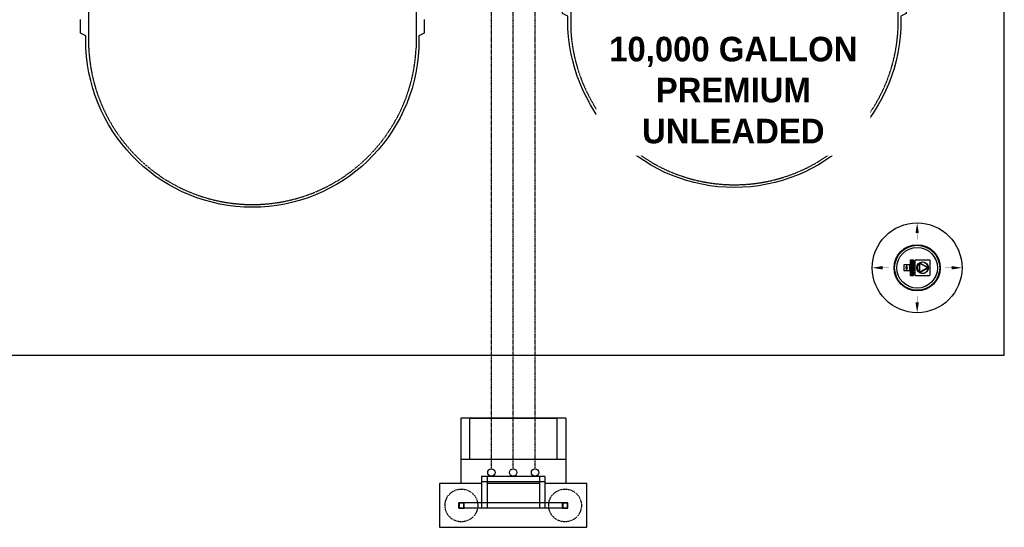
# Model space of a CAD drawing. Extents: x -18027 to -11651, y 1687 to 5059.
# Tile 94 of 170: x -15691 to -15330, y 3624 to 3810. Entities that reach past the tile are written whole.
import ezdxf

# ---------------------------------------------------------------- set-up
doc = ezdxf.new("R2010")
doc.units = 0
doc.header["$MEASUREMENT"] = 0
for name, pattern in [('HIDDEN3', [0.1875, 0.125, -0.0625]), ('HIDDEN5', [0.05, 0.025, -0.025]), ('VENT', [0.04, 0.02, -0.02])]:
    doc.linetypes.add(name, pattern=pattern)
for name, color, linetype in [('CONCRETE', 6, 'CONTINUOUS'), ('GALV-2', 5, 'CONTINUOUS'), ('MONITOR-WELL-COVER', 4, 'CONTINUOUS'), ('PIPING-VENT', 3, 'VENT'), ('TANK-DESCRIPTION', 3, 'CONTINUOUS'), ('TANK-SLAB', 6, 'CONTINUOUS'), ('TANK-SLOPE', 2, 'CONTINUOUS'), ('TANK-UST', 5, 'CONTINUOUS'), ('VENT-RISER', 4, 'CONTINUOUS')]:
    doc.layers.add(name, color=color, linetype=linetype)
doc.styles.add('BOLD', font='bold', dxfattribs={"height": 7.2})

# ---------------------------------------------------------------- blocks, each defined once
blk = doc.blocks.new('A$C50C34665')
at = {"layer": 'MONITOR-WELL-COVER', "color": 2}
for points in [[(-14.3, 5.8), (-14.3, 4.5), (-14.7, 4.5), (-14.7, 3.4), (-14.3, 3.4), (-14.3, 1), (-12.6, 1), (-12.6, 3.4), (-11.7, 3.4), (-11.7, 4.5), (-12.6, 4.5), (-12.6, 5.4, -0.414214), (-12.3, 5.7), (-11.7, 5.7), (-11.7, 6.7)], [(-3.3, 4.2), (-3.3, 4.2), (-3.3, 5.6), (-4.7, 5.6), (-4.7, 1), (-3.1, 1), (-3.1, 2.9, -0.414214), (-2.2, 3.8), (-2, 3.8), (-2, 5.6, 0.015515), (-2.1, 5.6, 0.024733), (-2.1, 5.6, 0.005946), (-2.2, 5.6, 0.01287), (-2.2, 5.7, 0.049414), (-2.3, 5.7, 0.053929), (-2.4, 5.7, 0.036627), (-2.5, 5.6, 0.042565), (-2.5, 5.6, 0.006291), (-2.6, 5.6, 0.008872), (-2.6, 5.6, 0.009321), (-2.7, 5.5, 0.009742), (-2.7, 5.5, 0.028906), (-2.8, 5.5, 0.027693), (-2.9, 5.4, 0.02663), (-2.9, 5.3, 0.041647), (-2.9, 5.3, 0.000265), (-3, 5.3, 0.000163), (-3, 5.2, 0.000116), (-3, 5.1, 0.000666), (-3.1, 5.1, 0.034843), (-3.1, 5, 0.014153), (-3.1, 4.9, 0.001676), (-3.1, 4.9, -0.00303), (-3.1, 4.8, -0.000398), (-3.1, 4.7, 0.000724), (-3.2, 4.7, 0.00166), (-3.2, 4.6, 0.006697), (-3.2, 4.5, 0.003794), (-3.2, 4.5, 0.000693), (-3.2, 4.4, 0.000272), (-3.2, 4.4, 0.00002), (-3.3, 4.2, 0.002677), (-3.3, 4.2, 0.000101), (-3.3, 4.2)]]:
    blk.add_lwpolyline(points, format="xyb", dxfattribs=at)
for points in [[(9.3, 6.7), (9.3, 6.3), (14.2, 6.3, -0.414214), (14.6, 5.9), (14.6, 0.8, -0.414214), (14.2, 0.4), (-14.5, 0.4), (-14.2, 0), (14.2, 0, 0.414214), (15, 0.9), (15, 5.9, 0.414214), (14.2, 6.7)], [(-11.1, 5.7), (-10.1, 5.7, 0.414214), (-9.8, 6.1), (-9.8, 6.4, 0.414214), (-10.1, 6.7), (-11.1, 6.7, 0.414214), (-11.4, 6.4), (-11.4, 6.1, 0.414214)], [(2.2, 2.2), (1.9, 2.1), (1.8, 2.1), (1.6, 2), (1.4, 2), (1.2, 2), (0.9, 2), (0.7, 2), (0.5, 2), (0.3, 2), (0.1, 2.1), (0, 2.2), (-0.1, 2.3), (-0.2, 2.4), (-0.2, 2.5), (-0.2, 2.9), (2.3, 2.9), (2.3, 3), (2.3, 3.1), (2.3, 3.3), (2.4, 3.4), (2.4, 3.6), (2.4, 3.7, 1), (-1.8, 3.7), (-1.8, 3.5), (-1.8, 3.2), (-1.8, 3), (-1.8, 2.7), (-1.7, 2.5), (-1.7, 2.3), (-1.6, 2), (-1.5, 1.9), (-1.4, 1.7), (-1.3, 1.6), (-1.2, 1.4), (-1, 1.3), (-0.8, 1.2), (-0.6, 1.1), (-0.4, 1), (-0.2, 1), (0.1, 1), (0.5, 0.9), (0.7, 0.9), (1, 1), (1.3, 1), (1.4, 1), (1.6, 1.1), (1.8, 1.1), (2, 1.2), (2, 1.2)], [(1.1, 3.7), (1.1, 3.9, 1), (-0.3, 3.9), (-0.3, 3.7)], [(4.9, 5.7), (5.9, 5.7, 0.414214), (6.3, 6.1), (6.3, 6.4, 0.414214), (5.9, 6.7), (4.9, 6.7, 0.414214), (4.6, 6.4), (4.6, 6.1, 0.414214)], [(9.8, 1.2), (9.8, 2), (9.1, 2, -0.414214), (8.7, 2.5), (8.7, 4.1), (9.8, 4.1), (9.8, 5.6), (8.7, 5.6), (8.7, 6.5), (7.8, 6.5, -0.161868), (6.5, 4.9), (6.5, 4.1), (7, 4.1), (7, 1.8), (7.1, 1.7), (7.1, 1.5), (7.2, 1.4), (7.3, 1.3), (7.3, 1.2), (7.5, 1.2), (7.5, 1.1), (7.8, 1), (8, 1), (8.1, 0.9), (8.3, 0.9), (8.5, 0.9), (8.7, 0.9), (8.8, 1), (9, 1), (9.1, 1), (9.3, 1), (9.4, 1.1), (9.6, 1.1)], [(11.7, 2.5), (11.7, 2.9), (14.1, 2.9), (14.2, 3), (14.2, 3.1), (14.2, 3.3), (14.2, 3.4), (14.2, 3.6), (14.2, 3.7, 1), (10.1, 3.7), (10.1, 3.5), (10.1, 3.2), (10.1, 3), (10.1, 2.7), (10.1, 2.5), (10.2, 2.3), (10.3, 2), (10.4, 1.9), (10.5, 1.7), (10.6, 1.6), (10.7, 1.4), (10.9, 1.3), (11.1, 1.2), (11.2, 1.1), (11.5, 1), (11.7, 1), (12, 1), (12.4, 0.9), (12.6, 0.9), (12.9, 1), (13.1, 1), (13.3, 1), (13.5, 1.1), (13.7, 1.1), (13.9, 1.2), (13.9, 1.2), (14.1, 2.2), (13.8, 2.1), (13.7, 2.1), (13.5, 2), (13.3, 2), (13.1, 2), (12.8, 2), (12.6, 2), (12.4, 2), (12.2, 2), (12, 2.1), (11.9, 2.2), (11.8, 2.3), (11.7, 2.4)], [(13, 3.7), (13, 3.9, 1), (11.6, 3.9), (11.6, 3.7)]]:
    blk.add_lwpolyline(points, format="xyb", close=True, dxfattribs=at)
for points in [[(-11.7, 6.7), (-11.8, 6.8), (-11.9, 6.8), (-12, 6.8), (-12, 6.8), (-12.1, 6.8), (-12.1, 6.8), (-12.2, 6.8), (-12.2, 6.8), (-12.3, 6.8), (-12.3, 6.8), (-12.3, 6.8), (-12.4, 6.8), (-12.4, 6.8), (-12.5, 6.8), (-12.5, 6.8), (-12.5, 6.8), (-12.6, 6.8), (-12.6, 6.8), (-12.7, 6.8), (-12.7, 6.8), (-12.8, 6.8), (-12.8, 6.8), (-12.8, 6.8), (-12.9, 6.8), (-12.9, 6.8), (-13, 6.8), (-13, 6.8), (-13.1, 6.8), (-13.1, 6.8), (-13.2, 6.8), (-13.2, 6.8), (-13.2, 6.8), (-13.3, 6.8), (-13.3, 6.8), (-13.3, 6.8), (-13.4, 6.8), (-13.4, 6.8), (-13.4, 6.7), (-13.5, 6.7), (-13.5, 6.7), (-13.5, 6.7), (-13.5, 6.7), (-13.5, 6.7), (-13.6, 6.7), (-13.6, 6.7), (-13.6, 6.7), (-13.6, 6.7), (-13.7, 6.7), (-13.7, 6.6), (-13.7, 6.6), (-13.7, 6.6), (-13.8, 6.6), (-13.8, 6.6), (-13.8, 6.6), (-13.8, 6.6), (-13.8, 6.5), (-13.8, 6.5), (-13.9, 6.5), (-13.9, 6.5), (-13.9, 6.5), (-13.9, 6.5), (-13.9, 6.5), (-13.9, 6.5), (-13.9, 6.4), (-14, 6.4), (-14, 6.4), (-14, 6.4), (-14, 6.4), (-14, 6.4), (-14.1, 6.3), (-14.1, 6.3), (-14.1, 6.3), (-14.1, 6.3), (-14.1, 6.2), (-14.1, 6.2), (-14.2, 6.2), (-14.2, 6.2), (-14.2, 6.2), (-14.2, 6.1), (-14.2, 6.1), (-14.2, 6.1), (-14.2, 6), (-14.2, 6), (-14.2, 6), (-14.2, 5.9), (-14.3, 5.9), (-14.3, 5.9), (-14.3, 5.8)], [(-7.8, 4.4), (-7.8, 6.7), (-9.4, 6.7), (-9.4, 1), (-7.8, 1), (-7.8, 2.3)], [(-7.8, 4.4), (-7.8, 4.4), (-7.8, 4.4), (-7.8, 4.5), (-7.8, 4.5), (-7.8, 4.6), (-7.8, 4.6), (-7.7, 4.7), (-7.7, 4.7), (-7.7, 4.8), (-7.7, 4.8), (-7.7, 4.8), (-7.7, 4.9), (-7.7, 4.9), (-7.6, 4.9), (-7.6, 5), (-7.6, 5), (-7.6, 5), (-7.6, 5.1), (-7.6, 5.1), (-7.5, 5.1), (-7.5, 5.2), (-7.5, 5.2), (-7.5, 5.2), (-7.5, 5.3), (-7.4, 5.3), (-7.4, 5.3), (-7.4, 5.4), (-7.4, 5.4), (-7.3, 5.4), (-7.3, 5.4), (-7.3, 5.5), (-7.3, 5.5), (-7.2, 5.5), (-7.2, 5.5), (-7.2, 5.5), (-7.1, 5.6), (-7.1, 5.6), (-7.1, 5.6), (-7, 5.6), (-7, 5.6), (-7, 5.6), (-6.9, 5.7), (-6.9, 5.7), (-6.8, 5.7), (-6.8, 5.7), (-6.8, 5.7), (-6.7, 5.7), (-6.7, 5.7), (-6.6, 5.7), (-6.6, 5.7), (-6.5, 5.7), (-6.5, 5.7), (-6.5, 5.7), (-6.4, 5.7), (-6.4, 5.7), (-6.3, 5.7), (-6.3, 5.7), (-6.3, 5.7), (-6.2, 5.7), (-6.2, 5.7), (-6.1, 5.7), (-6.1, 5.7), (-6.1, 5.7), (-6, 5.7), (-6, 5.6), (-5.9, 5.6), (-5.9, 5.6), (-5.9, 5.6), (-5.8, 5.6), (-5.8, 5.6), (-5.8, 5.5), (-5.7, 5.5), (-5.7, 5.5), (-5.7, 5.5), (-5.6, 5.5), (-5.6, 5.4), (-5.6, 5.4), (-5.6, 5.4), (-5.5, 5.4), (-5.5, 5.3), (-5.5, 5.3), (-5.5, 5.3), (-5.4, 5.2), (-5.4, 5.2), (-5.4, 5.2), (-5.4, 5.1), (-5.4, 5.1), (-5.3, 5.1), (-5.3, 5), (-5.3, 5), (-5.3, 5), (-5.3, 4.9), (-5.3, 4.9), (-5.3, 4.9), (-5.2, 4.8), (-5.2, 4.8), (-5.2, 4.8), (-5.2, 4.7), (-5.2, 4.7), (-5.2, 4.6), (-5.2, 4.6), (-5.2, 4.5), (-5.1, 4.5), (-5.1, 4.4), (-5.1, 4.4), (-5.1, 4.4), (-5.1, 4.3), (-5.1, 4.3), (-5.1, 4.2), (-5.1, 4.2), (-5.1, 4.1), (-5.1, 4.1), (-5.1, 4.1), (-5.1, 4), (-5.1, 4), (-5.1, 3.9), (-5.1, 3.9), (-5.1, 3.9), (-5.1, 3.8), (-5.1, 3.8), (-5.1, 3.8), (-5.1, 3.7), (-5.1, 3.7), (-5.1, 3.6), (-5.1, 3.6), (-5.1, 3.6), (-5, 3.5), (-5, 3.5), (-5, 3.5), (-5, 3.4), (-5, 3.4), (-5, 3.4), (-5, 3.3), (-5, 3.3), (-5, 3.3), (-5, 3.2), (-5, 3.2), (-5, 3.2), (-5, 3.1), (-5.1, 3.1), (-5.1, 3.1), (-5.1, 3), (-5.1, 3), (-5.1, 3), (-5.1, 2.9), (-5.1, 2.9), (-5.1, 2.8), (-5.1, 2.8), (-5.1, 2.8), (-5.1, 2.7), (-5.1, 2.7), (-5.1, 2.7), (-5.1, 2.6), (-5.1, 2.6), (-5.1, 2.5), (-5.1, 2.5), (-5.1, 2.5), (-5.1, 2.4), (-5.1, 2.4), (-5.1, 2.3), (-5.1, 2.3), (-5.1, 2.2), (-5.1, 2.2), (-5.2, 2.1), (-5.2, 2.1), (-5.2, 2), (-5.2, 2), (-5.2, 2), (-5.2, 1.9), (-5.2, 1.9), (-5.2, 1.8), (-5.3, 1.8), (-5.3, 1.8), (-5.3, 1.7), (-5.3, 1.7), (-5.3, 1.7), (-5.3, 1.6), (-5.3, 1.6), (-5.4, 1.6), (-5.4, 1.5), (-5.4, 1.5), (-5.4, 1.5), (-5.4, 1.4), (-5.5, 1.4), (-5.5, 1.4), (-5.5, 1.3), (-5.5, 1.3), (-5.6, 1.3), (-5.6, 1.3), (-5.6, 1.2), (-5.6, 1.2), (-5.7, 1.2), (-5.7, 1.2), (-5.7, 1.2), (-5.8, 1.1), (-5.8, 1.1), (-5.8, 1.1), (-5.9, 1.1), (-5.9, 1.1), (-5.9, 1), (-6, 1), (-6, 1), (-6.1, 1), (-6.1, 1), (-6.1, 1), (-6.2, 1), (-6.2, 1), (-6.3, 1), (-6.3, 1), (-6.3, 0.9), (-6.4, 0.9), (-6.4, 0.9), (-6.5, 0.9), (-6.5, 0.9), (-6.5, 0.9), (-6.6, 0.9), (-6.6, 1), (-6.7, 1), (-6.7, 1), (-6.8, 1), (-6.8, 1), (-6.8, 1), (-6.9, 1), (-6.9, 1), (-7, 1), (-7, 1), (-7, 1.1), (-7.1, 1.1), (-7.1, 1.1), (-7.1, 1.1), (-7.2, 1.1), (-7.2, 1.2), (-7.2, 1.2), (-7.3, 1.2), (-7.3, 1.2), (-7.3, 1.2), (-7.3, 1.3), (-7.4, 1.3), (-7.4, 1.3), (-7.4, 1.3), (-7.4, 1.4), (-7.5, 1.4), (-7.5, 1.4), (-7.5, 1.5), (-7.5, 1.5), (-7.5, 1.5), (-7.6, 1.6), (-7.6, 1.6), (-7.6, 1.6), (-7.6, 1.7), (-7.6, 1.7), (-7.6, 1.7), (-7.7, 1.8), (-7.7, 1.8), (-7.7, 1.8), (-7.7, 1.9), (-7.7, 1.9), (-7.7, 2), (-7.7, 2), (-7.8, 2), (-7.8, 2.1), (-7.8, 2.1), (-7.8, 2.2), (-7.8, 2.2), (-7.8, 2.3), (-7.8, 2.3)]]:
    blk.add_lwpolyline(points, dxfattribs=at)
for points in [[(-11.4, 1), (-9.8, 1), (-9.8, 5.4), (-11.4, 5.4)], [(-6.7, 3.1), (-6.7, 3.1), (-6.7, 3.1), (-6.7, 3.1), (-6.7, 3.1), (-6.7, 3.1), (-6.7, 3.1), (-6.7, 3), (-6.7, 3), (-6.7, 3), (-6.7, 3), (-6.7, 3), (-6.7, 3), (-6.7, 3), (-6.7, 2.9), (-6.7, 2.9), (-6.7, 2.9), (-6.7, 2.9), (-6.7, 2.9), (-6.7, 2.9), (-6.7, 2.8), (-6.7, 2.8), (-6.7, 2.8), (-6.7, 2.8), (-6.7, 2.8), (-6.7, 2.7), (-6.7, 2.7), (-6.7, 2.7), (-6.7, 2.7), (-6.7, 2.7), (-6.7, 2.7), (-6.7, 2.7), (-6.8, 2.6), (-6.8, 2.6), (-6.8, 2.6), (-6.8, 2.6), (-6.8, 2.6), (-6.8, 2.6), (-6.8, 2.6), (-6.8, 2.5), (-6.8, 2.5), (-6.8, 2.5), (-6.8, 2.5), (-6.8, 2.5), (-6.8, 2.5), (-6.8, 2.5), (-6.9, 2.5), (-6.9, 2.5), (-6.9, 2.5), (-6.9, 2.4), (-6.9, 2.4), (-6.9, 2.4), (-6.9, 2.4), (-6.9, 2.4), (-6.9, 2.4), (-7, 2.4), (-7, 2.4), (-7, 2.4), (-7, 2.4), (-7, 2.4), (-7, 2.4), (-7, 2.4), (-7.1, 2.4), (-7.1, 2.3), (-7.1, 2.3), (-7.1, 2.3), (-7.1, 2.3), (-7.1, 2.3), (-7.1, 2.3), (-7.2, 2.3), (-7.2, 2.3), (-7.2, 2.3), (-7.2, 2.3), (-7.2, 2.3), (-7.2, 2.3), (-7.3, 2.3), (-7.3, 2.3), (-7.3, 2.3), (-7.3, 2.3), (-7.3, 2.3), (-7.3, 2.3), (-7.4, 2.3), (-7.4, 2.4), (-7.4, 2.4), (-7.4, 2.4), (-7.4, 2.4), (-7.4, 2.4), (-7.4, 2.4), (-7.5, 2.4), (-7.5, 2.4), (-7.5, 2.4), (-7.5, 2.4), (-7.5, 2.4), (-7.5, 2.4), (-7.5, 2.4), (-7.5, 2.4), (-7.5, 2.5), (-7.6, 2.5), (-7.6, 2.5), (-7.6, 2.5), (-7.6, 2.5), (-7.6, 2.5), (-7.6, 2.5), (-7.6, 2.5), (-7.6, 2.5), (-7.6, 2.5), (-7.6, 2.6), (-7.6, 2.6), (-7.6, 2.6), (-7.6, 2.6), (-7.7, 2.6), (-7.7, 2.6), (-7.7, 2.6), (-7.7, 2.7), (-7.7, 2.7), (-7.7, 2.7), (-7.7, 2.7), (-7.7, 2.7), (-7.7, 2.7), (-7.7, 2.7), (-7.7, 2.8), (-7.7, 2.8), (-7.7, 2.8), (-7.7, 2.8), (-7.7, 2.8), (-7.7, 2.9), (-7.7, 2.9), (-7.7, 2.9), (-7.7, 2.9), (-7.7, 2.9), (-7.7, 2.9), (-7.7, 3), (-7.7, 3), (-7.7, 3), (-7.7, 3), (-7.7, 3), (-7.7, 3), (-7.7, 3), (-7.7, 3.1), (-7.7, 3.1), (-7.7, 3.1), (-7.7, 3.1), (-7.8, 3.1), (-7.8, 3.1), (-7.8, 3.1), (-7.8, 3.2), (-7.8, 3.2), (-7.8, 3.2), (-7.8, 3.2), (-7.8, 3.2), (-7.8, 3.2), (-7.8, 3.2), (-7.8, 3.2), (-7.8, 3.3), (-7.8, 3.3), (-7.8, 3.3), (-7.8, 3.3), (-7.8, 3.3), (-7.8, 3.3), (-7.8, 3.3), (-7.8, 3.3), (-7.8, 3.4), (-7.8, 3.4), (-7.7, 3.4), (-7.7, 3.4), (-7.7, 3.4), (-7.7, 3.4), (-7.7, 3.4), (-7.7, 3.5), (-7.7, 3.5), (-7.7, 3.5), (-7.7, 3.5), (-7.7, 3.5), (-7.7, 3.5), (-7.7, 3.5), (-7.7, 3.6), (-7.7, 3.6), (-7.7, 3.6), (-7.7, 3.6), (-7.7, 3.6), (-7.7, 3.6), (-7.7, 3.7), (-7.7, 3.7), (-7.7, 3.7), (-7.7, 3.7), (-7.7, 3.7), (-7.7, 3.8), (-7.7, 3.8), (-7.7, 3.8), (-7.7, 3.8), (-7.7, 3.8), (-7.7, 3.8), (-7.7, 3.8), (-7.7, 3.9), (-7.7, 3.9), (-7.6, 3.9), (-7.6, 3.9), (-7.6, 3.9), (-7.6, 3.9), (-7.6, 3.9), (-7.6, 3.9), (-7.6, 4), (-7.6, 4), (-7.6, 4), (-7.6, 4), (-7.6, 4), (-7.6, 4), (-7.6, 4), (-7.5, 4), (-7.5, 4), (-7.5, 4), (-7.5, 4.1), (-7.5, 4.1), (-7.5, 4.1), (-7.5, 4.1), (-7.5, 4.1), (-7.5, 4.1), (-7.4, 4.1), (-7.4, 4.1), (-7.4, 4.1), (-7.4, 4.1), (-7.4, 4.1), (-7.4, 4.1), (-7.4, 4.1), (-7.3, 4.1), (-7.3, 4.1), (-7.3, 4.1), (-7.3, 4.1), (-7.3, 4.2), (-7.3, 4.2), (-7.2, 4.2), (-7.2, 4.2), (-7.2, 4.2), (-7.2, 4.2), (-7.2, 4.2), (-7.2, 4.2), (-7.1, 4.2), (-7.1, 4.1), (-7.1, 4.1), (-7.1, 4.1), (-7.1, 4.1), (-7.1, 4.1), (-7.1, 4.1), (-7, 4.1), (-7, 4.1), (-7, 4.1), (-7, 4.1), (-7, 4.1), (-7, 4.1), (-7, 4.1), (-6.9, 4.1), (-6.9, 4.1), (-6.9, 4.1), (-6.9, 4.1), (-6.9, 4), (-6.9, 4), (-6.9, 4), (-6.9, 4), (-6.9, 4), (-6.8, 4), (-6.8, 4), (-6.8, 4), (-6.8, 4), (-6.8, 4), (-6.8, 3.9), (-6.8, 3.9), (-6.8, 3.9), (-6.8, 3.9), (-6.8, 3.9), (-6.8, 3.9), (-6.8, 3.9), (-6.8, 3.9), (-6.8, 3.8), (-6.7, 3.8), (-6.7, 3.8), (-6.7, 3.8), (-6.7, 3.8), (-6.7, 3.8), (-6.7, 3.8), (-6.7, 3.7), (-6.7, 3.7), (-6.7, 3.7), (-6.7, 3.7), (-6.7, 3.7), (-6.7, 3.6), (-6.7, 3.6), (-6.7, 3.6), (-6.7, 3.6), (-6.7, 3.6), (-6.7, 3.6), (-6.7, 3.5), (-6.7, 3.5), (-6.7, 3.5), (-6.7, 3.5), (-6.7, 3.5), (-6.7, 3.5), (-6.7, 3.5), (-6.7, 3.4), (-6.7, 3.4), (-6.7, 3.4), (-6.7, 3.4), (-6.7, 3.4), (-6.7, 3.4), (-6.7, 3.4), (-6.7, 3.3), (-6.7, 3.3), (-6.7, 3.3), (-6.7, 3.3), (-6.7, 3.3), (-6.7, 3.3), (-6.7, 3.3), (-6.7, 3.3), (-6.7, 3.2), (-6.7, 3.2), (-6.7, 3.2), (-6.7, 3.2), (-6.7, 3.2), (-6.7, 3.2), (-6.7, 3.2), (-6.7, 3.2)], [(-7.1, 6.3), (-7.1, 6.7), (1.9, 6.7), (1.9, 6.3)], [(2.6, 1), (4.2, 1), (4.2, 6.7), (2.6, 6.7)], [(4.6, 1), (6.3, 1), (6.3, 5.4), (4.6, 5.4)]]:
    blk.add_lwpolyline(points, close=True, dxfattribs=at)

msp = doc.modelspace()

# ---------------------------------------------------------------- linework, layer by layer
at = {"layer": 'CONCRETE', "color": 1, "linetype": 'HIDDEN5'}
for centre in [(-15529.48, 3631.97), (-15491.48, 3631.97)]:
    msp.add_circle(centre, 6, dxfattribs=at)
at = {"layer": 'GALV-2', "color": 2, "linetype": 'Continuous'}
for centre in [(-15518.48, 3644.03), (-15510.48, 3644.03), (-15502.48, 3644.03)]:
    msp.add_circle(centre, 1.35, dxfattribs=at)
at = {"layer": 'MONITOR-WELL-COVER', "color": 2}
for points in [[(-15357.61, 3721.47, 0.414214), (-15357.99, 3721.85), (-15362.91, 3721.85, 0.414214), (-15363.28, 3721.47), (-15363.28, 3716.55, 0.414214), (-15362.91, 3716.18), (-15357.99, 3716.18, 0.414214), (-15357.61, 3716.55)], [(-15361.29, 3720.73), (-15358.54, 3719.14, 0.609773), (-15358.45, 3719.21, 0.515092), (-15361.28, 3720.84, 0.609773)], [(-15361.61, 3720.65, 0.514796), (-15361.61, 3717.38, 0.609933), (-15361.51, 3717.43), (-15361.51, 3720.59, 0.609933)], [(-15361.29, 3717.44, -0.577365), (-15361.39, 3717.49), (-15361.39, 3720.53, -0.577365), (-15361.3, 3720.59), (-15358.66, 3719.07, -0.577321), (-15358.66, 3718.96)], [(-15361.28, 3717.19, 0.515092), (-15358.45, 3718.82, 0.609772), (-15358.54, 3718.88), (-15361.28, 3717.3, 0.609772)]]:
    msp.add_lwpolyline(points, format="xyb", close=True, dxfattribs=at)
at = {"layer": 'MONITOR-WELL-COVER', "color": 2, "flags": 128}
for points in [[(-15367.22, 3720.1, -0.414214), (-15367.12, 3720.19), (-15365.35, 3720.19, -0.414214), (-15365.25, 3720.1), (-15365.25, 3717.93, -0.414214), (-15365.35, 3717.83), (-15367.12, 3717.83, -0.414214), (-15367.22, 3717.93)], [(-15366.46, 3718.8), (-15366.46, 3718.47, 0.1591), (-15366.11, 3718.47), (-15366.11, 3718.8, 0.466252), (-15366.11, 3719.22), (-15366.11, 3719.56, 0.1591), (-15366.46, 3719.56), (-15366.46, 3719.22, 0.466252)]]:
    msp.add_lwpolyline(points, format="xyb", close=True, dxfattribs=at)
at = {"layer": 'MONITOR-WELL-COVER', "color": 4}
msp.add_circle((-15362.42, 3719.01), 8.44, dxfattribs=at)
at = {"layer": 'MONITOR-WELL-COVER', "color": 1}
msp.add_circle((-15362.42, 3719.01), 8.25, dxfattribs=at)
at = {"layer": 'MONITOR-WELL-COVER', "color": 2}
for centre, radius in [((-15362.42, 3719.01), 7.44), ((-15360.45, 3719.01), 2.13)]:
    msp.add_circle(centre, radius, dxfattribs=at)
at = {"layer": 'PIPING-VENT', "ltscale": 3}
for p, q in [((-15510.48, 3645.38), (-15510.48, 4154.14)), ((-15502.48, 3645.38), (-15502.48, 3958.37)), ((-15518.48, 3645.38), (-15518.48, 3898.16))]:
    msp.add_line(p, q, dxfattribs=at)
at = {"layer": 'TANK-SLAB'}
msp.add_lwpolyline([(-15705.08, 3687.01), (-15330.48, 3687.01), (-15330.48, 4350.46), (-15705.08, 4350.46)], close=True, dxfattribs=at)
at = {"layer": 'TANK-SLOPE', "const_width": 0.125}
for points in [[(-15362.42, 3732.95), (-15362.42, 3729.31)], [(-15376.35, 3719.01), (-15372.71, 3719.01)], [(-15348.48, 3719.01), (-15352.12, 3719.01)], [(-15362.42, 3705.08), (-15362.42, 3708.72)]]:
    msp.add_lwpolyline(points, dxfattribs=at)
at = {"layer": 'TANK-SLOPE'}
msp.add_lwpolyline([(-15526.41, 3663.97), (-15494.55, 3663.97), (-15494.55, 3648.77), (-15526.41, 3648.77)], close=True, dxfattribs=at)
msp.add_circle((-15362.42, 3719.01), 16.44, dxfattribs=at)
for points in [[(-15363.04, 3731.7), (-15362.42, 3735.45), (-15361.79, 3731.7)], [(-15375.1, 3719.64), (-15378.85, 3719.01), (-15375.1, 3718.39)], [(-15349.73, 3719.64), (-15345.98, 3719.01), (-15349.73, 3718.39)], [(-15363.04, 3706.33), (-15362.42, 3702.58), (-15361.79, 3706.33)]]:
    msp.add_solid(points, dxfattribs=at)
at = {"layer": 'TANK-UST', "color": 2, "linetype": 'HIDDEN3'}
msp.add_lwpolyline([(-15546.07, 3803.91), (-15546.07, 3799.41, -0.953957), (-15666.07, 3799.41), (-15666.07, 3803.91), (-15666.07, 3811.17), (-15666.07, 3906.42), (-15666.07, 4005.44), (-15666.07, 4230.44), (-15666.07, 4234.93, -0.953957), (-15546.07, 4234.93), (-15546.07, 4230.44), (-15546.07, 4005.44), (-15546.07, 3906.42), (-15546.07, 3811.17)], format="xyb", close=True, dxfattribs=at)
at = {"layer": 'TANK-UST'}
for points in [[(-15366.41, 3817.16), (-15366.41, 3812.16), (-15368.41, 3811.16), (-15368.41, 3806.63, -0.954331), (-15490.41, 3806.63), (-15490.41, 3811.16), (-15492.41, 3812.16), (-15492.41, 3817.16)], [(-15543.07, 3809.91), (-15543.07, 3804.91), (-15545.07, 3803.91), (-15545.07, 3799.39, -0.954328), (-15667.07, 3799.39), (-15667.07, 3803.91), (-15669.07, 3804.91), (-15669.07, 3809.91)]]:
    msp.add_lwpolyline(points, format="xyb", dxfattribs=at)
at = {"layer": 'TANK-UST', "color": 2, "linetype": 'HIDDEN3'}
msp.add_lwpolyline([(-15489.41, 3817.16), (-15489.41, 3811.14), (-15489.41, 3806.65, 0.953957), (-15369.41, 3806.65), (-15369.41, 3811.14), (-15369.41, 3817.16)], format="xyb", dxfattribs=at)
at = {"layer": 'VENT-RISER', "color": 1, "linetype": 'Continuous'}
for p, q in [((-15529.73, 3663.97), (-15529.73, 3639.97)), ((-15491.23, 3663.97), (-15529.73, 3663.97)), ((-15491.23, 3663.97), (-15491.23, 3639.97)), ((-15491.23, 3648.77), (-15529.73, 3648.77)), ((-15522.08, 3642.59), (-15522.08, 3630.97)), ((-15498.88, 3642.59), (-15522.08, 3642.59)), ((-15520.08, 3642.59), (-15520.08, 3630.97)), ((-15500.88, 3642.59), (-15500.88, 3630.97)), ((-15498.88, 3642.59), (-15498.88, 3630.97)), ((-15522.08, 3639.97), (-15529.73, 3639.97)), ((-15498.88, 3640.59), (-15522.08, 3640.59)), ((-15500.88, 3639.97), (-15520.08, 3639.97)), ((-15491.23, 3639.97), (-15498.88, 3639.97)), ((-15492.35, 3632.97), (-15528.6, 3632.97)), ((-15492.35, 3630.97), (-15528.6, 3630.97))]:
    msp.add_line(p, q, dxfattribs=at)
at = {"layer": 'VENT-RISER', "color": 3, "linetype": 'Continuous'}
for points in [[(-15522.08, 3639.97), (-15537.48, 3639.97), (-15537.48, 3623.97), (-15483.48, 3623.97), (-15483.48, 3639.97), (-15498.88, 3639.97)], [(-15500.88, 3639.97), (-15520.08, 3639.97)]]:
    msp.add_lwpolyline(points, dxfattribs=at)
at = {"layer": 'VENT-RISER', "color": 2}
for points in [[(-15530.35, 3632.97, 0.414214), (-15530.48, 3632.85), (-15530.48, 3631.1, 0.414214), (-15530.35, 3630.97), (-15528.6, 3630.97, 0.414214), (-15528.48, 3631.1), (-15528.48, 3632.85, 0.414214), (-15528.6, 3632.97)], [(-15492.35, 3632.97, 0.414214), (-15492.48, 3632.85), (-15492.48, 3631.1, 0.414214), (-15492.35, 3630.97), (-15490.6, 3630.97, 0.414214), (-15490.48, 3631.1), (-15490.48, 3632.85, 0.414214), (-15490.6, 3632.97)]]:
    msp.add_lwpolyline(points, format="xyb", close=True, dxfattribs=at)
for points in [[(-15530.35, 3632.85), (-15530.35, 3631.1), (-15528.6, 3631.1), (-15528.6, 3632.85)], [(-15492.35, 3632.85), (-15492.35, 3631.1), (-15490.6, 3631.1), (-15490.6, 3632.85)]]:
    msp.add_lwpolyline(points, close=True, dxfattribs=at)

# ---------------------------------------------------------------- block references
at = {"layer": 'MONITOR-WELL-COVER', "xscale": 0.1906896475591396, "yscale": 0.1906896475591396, "zscale": 0.1906896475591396, "rotation": 270}
msp.add_blockref('A$C50C34665', (-15364.94, 3719.04), dxfattribs=at)

# ---------------------------------------------------------------- next in the draw order: texts
at = {"layer": 'TANK-DESCRIPTION', "linetype": 'Continuous', "insert": (-15429.81, 3803.6), "char_height": 9, "width": 91.4087, "attachment_point": 2, "style": 'BOLD', "bg_fill": 2}
msp.add_mtext('10,000 GALLON\\PPREMIUM\\PUNLEADED ', dxfattribs=at)

doc.saveas('drawing.dxf')
